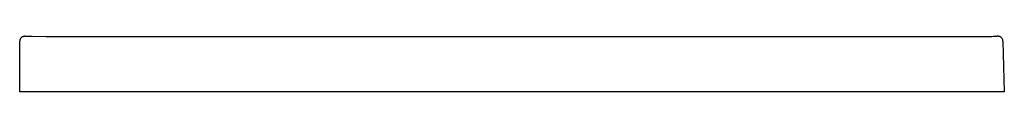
# Model space of a CAD drawing. Header units: millimetres. Extents: x 5085.385 to 5086.185, y 2764.126 to 2764.171.
import ezdxf

# ---------------------------------------------------------------- set-up
doc = ezdxf.new("R2010")
doc.units = ezdxf.units.MM
doc.layers.add('SANINDUSA', color=3, linetype='Continuous')

msp = doc.modelspace()

# ---------------------------------------------------------------- linework, layer by layer
at = {"layer": 'SANINDUSA'}
for p, q in [((5085.38524, 2764.12632), (5085.38524, 2764.1673)), ((5086.18429, 2764.1674), (5086.18537, 2764.12632)), ((5085.39524, 2764.12632), (5085.38524, 2764.12632)), ((5086.17537, 2764.12632), (5085.39524, 2764.12632)), ((5086.18537, 2764.12632), (5086.17537, 2764.12632))]:
    msp.add_line(p, q, dxfattribs=at)
for centre, radius, start, end in [((5085.38918, 2764.16731), 0.00394, 132.93155, 180.17171), ((5086.18029, 2764.16729), 0.004, 1.49991, 66.30218)]:
    msp.add_arc(centre, radius, start, end, dxfattribs=at)
for points, knots in [([(5085.3896, 2764.1713), (5085.38949, 2764.1713), (5085.38929, 2764.1713), (5085.38923, 2764.1713), (5085.38907, 2764.1713), (5085.38891, 2764.17129), (5085.38854, 2764.17125), (5085.38798, 2764.17112), (5085.38726, 2764.1708), (5085.38673, 2764.17048), (5085.38651, 2764.17022), (5085.38649, 2764.1702)], [0, 0, 0, 0, 0.201084, 0.357014, 0.385563, 0.414084, 0.482994, 0.616966, 0.781279, 0.981495, 1, 1, 1, 1]), ([(5085.3896, 2764.1713), (5085.38988, 2764.1713), (5085.39045, 2764.1713), (5085.39202, 2764.1713), (5085.39369, 2764.1713), (5085.3948, 2764.1713), (5085.39525, 2764.1713)], [0, 0, 0, 0, 0.272141, 0.545975, 0.819911, 1, 1, 1, 1]), ([(5085.39525, 2764.1713), (5085.45684, 2764.17122), (5085.58003, 2764.17105), (5085.77147, 2764.17125), (5085.93543, 2764.17116), (5086.07192, 2764.17107), (5086.14016, 2764.17122), (5086.17428, 2764.17129)], [0, 0, 0, 0, 0.237196, 0.474394, 0.737206, 0.868603, 1, 1, 1, 1]), ([(5086.17428, 2764.17129), (5086.17496, 2764.17129), (5086.17632, 2764.1713), (5086.17806, 2764.1713), (5086.17913, 2764.1713), (5086.17939, 2764.1713), (5086.1794, 2764.1713)], [0, 0, 0, 0, 0.328472, 0.656567, 0.984437, 1, 1, 1, 1]), ([(5086.1819, 2764.17096), (5086.18176, 2764.17101), (5086.18148, 2764.17113), (5086.18106, 2764.17123), (5086.18073, 2764.17127), (5086.18054, 2764.17129), (5086.18045, 2764.17129), (5086.18038, 2764.17129), (5086.18029, 2764.1713), (5086.18013, 2764.1713), (5086.17986, 2764.1713), (5086.17951, 2764.1713), (5086.1794, 2764.1713)], [0, 0, 0, 0, 0.098157, 0.203869, 0.28158, 0.31998, 0.345972, 0.375742, 0.428834, 0.580397, 0.876647, 1, 1, 1, 1])]:
    msp.add_open_spline(points, degree=3, knots=knots, dxfattribs=at)

doc.saveas('drawing.dxf')
